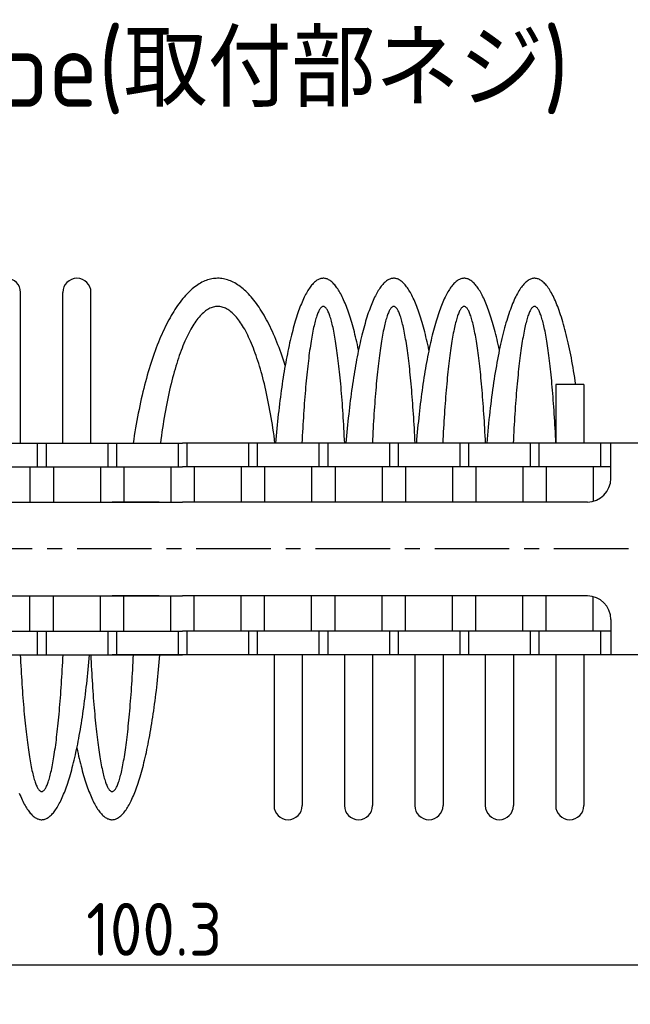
# Model space of a CAD drawing. Extents: x -74 to 312, y 149 to 285.
# Tile 3 of 12: x -20 to 32, y 202 to 285. Entities that reach past the tile are written whole.
import ezdxf

# ---------------------------------------------------------------- set-up
doc = ezdxf.new("R2010")
doc.units = 0
doc.header["$LTSCALE"] = 0.2
doc.linetypes.add('CENTER', pattern=[50.8, 31.75, -6.35, 6.35, -6.35])
doc.layers.get('0').update_dxf_attribs({"linetype": 'CONTINUOUS'})
doc.layers.get('DEFPOINTS').update_dxf_attribs({"linetype": 'CONTINUOUS'})
doc.layers.add('18-0-CON', color=3, linetype='CONTINUOUS')
doc.styles.add('DIMENSION', font='isocp.shx', dxfattribs={"bigfont": 'bigfont.shx'})
doc.styles.get("Standard").update_dxf_attribs({"font": 'isocp.shx', "bigfont": 'bigfont.shx'})
doc.dimstyles.get("Standard").update_dxf_attribs({"dimtxt": 0.18, "dimasz": 0.18, "dimexe": 0.18, "dimexo": 0.0625, "dimgap": 0.09, "dimtad": 0, "dimtih": 1, "dimtoh": 1, "dimzin": 0, "dimcen": 0.09, "dimazin": 3, "dimtfac": 1, "dimtofl": 0, "dimtmove": 0, "dimatfit": 3})

# ---------------------------------------------------------------- blocks, each defined once
blk = doc.blocks.new('*U94')
at = {"color": 0}
blk.add_text('Ａ type(取付部ネジ)', height=6.5, dxfattribs=at).set_placement((-40.177, 278.06))
blk = doc.blocks.new('_OPEN30')
at = {"color": 0, "linetype": 'BYBLOCK'}
for p, q in [((-1, 0.268), (0, 0)), ((0, 0), (-1, -0.268)), ((0, 0), (-1, 0))]:
    blk.add_line(p, q, dxfattribs=at)
blk = doc.blocks.new('*U49')
at = {"color": 0, "style": 'DIMENSION'}
blk.add_text('113', height=4.5, dxfattribs=at).set_placement((-10.527, 195.5))
blk = doc.blocks.new('*D48')
at = {"color": 0}
for p, q in [((-63.109, 243.903), (-63.109, 193)), ((49.891, 235.903), (49.891, 193)), ((-60.109, 195), (46.891, 195))]:
    blk.add_line(p, q, dxfattribs=at)
at = {"layer": 'DEFPOINTS', "color": 0}
for p in [(-63.109, 244.403), (49.891, 236.403), (49.891, 195)]:
    blk.add_point(p, dxfattribs=at)
at = {"color": 0, "xscale": 3, "yscale": 3, "zscale": 3, "rotation": 180}
blk.add_blockref('_OPEN30', (-63.109, 195), dxfattribs=at)
at = {"color": 0, "xscale": 3, "yscale": 3, "zscale": 3}
blk.add_blockref('_OPEN30', (49.891, 195), dxfattribs=at)
at = {"layer": '18-0-CON'}
blk.add_blockref('*U49', (0, 0), dxfattribs=at)
blk = doc.blocks.new('*U117')
at = {"color": 0}
blk.add_text('100.3', height=4.5, dxfattribs=at).set_placement((-14.82, 205.765))

msp = doc.modelspace()

# ---------------------------------------------------------------- linework, layer by layer
for p, q in [((-20.409, 249.403), (-20.409, 262.253)), ((-16.809, 249.403), (-16.809, 262.253)), ((-14.409, 249.403), (-14.409, 262.253)), ((27.591, 254.403), (25.191, 254.403)), ((25.191, 254.403), (25.191, 249.403)), ((27.591, 254.403), (27.591, 249.403)), ((-54.609, 249.403), (-6.609, 249.403)), ((-18.984, 249.403), (-18.984, 247.403)), ((-18.234, 249.403), (-18.234, 247.403)), ((-12.984, 249.403), (-12.984, 247.403)), ((-12.234, 249.403), (-12.234, 247.403)), ((-6.984, 249.403), (-6.984, 247.403)), ((41.391, 249.403), (-6.609, 249.403)), ((-6.234, 249.403), (-6.234, 247.403)), ((-0.984, 249.403), (-0.984, 247.403)), ((-0.234, 249.403), (-0.234, 247.403)), ((5.016, 249.403), (5.016, 247.403)), ((5.766, 249.403), (5.766, 247.403)), ((11.016, 249.403), (11.016, 247.403)), ((11.766, 249.403), (11.766, 247.403)), ((17.016, 249.403), (17.016, 247.403)), ((17.766, 249.403), (17.766, 247.403)), ((23.016, 249.403), (23.016, 247.403)), ((23.766, 249.403), (23.766, 247.403)), ((29.016, 249.403), (29.016, 247.403)), ((29.891, 246.403), (29.891, 249.403)), ((-43.109, 247.403), (-6.609, 247.403)), ((-19.609, 247.403), (-19.609, 244.403)), ((-17.609, 247.403), (-17.609, 244.403)), ((-13.609, 247.403), (-13.609, 244.403)), ((-11.609, 247.403), (-11.609, 244.403)), ((-7.609, 247.403), (-7.609, 244.403)), ((29.891, 247.403), (-6.609, 247.403)), ((-5.609, 247.403), (-5.609, 244.403)), ((-1.609, 247.403), (-1.609, 244.403)), ((0.391, 247.403), (0.391, 244.403)), ((4.391, 247.403), (4.391, 244.403)), ((6.391, 247.403), (6.391, 244.403)), ((10.391, 247.403), (10.391, 244.403)), ((12.391, 247.403), (12.391, 244.403)), ((16.391, 247.403), (16.391, 244.403)), ((18.391, 247.403), (18.391, 244.403)), ((22.391, 247.403), (22.391, 244.403)), ((24.391, 247.403), (24.391, 244.403)), ((28.391, 247.403), (28.391, 244.466)), ((-41.109, 244.403), (-6.609, 244.403)), ((-8.609, 244.403), (-12.609, 244.403)), ((27.891, 244.403), (-6.609, 244.403)), ((-41.109, 236.403), (-6.609, 236.403)), ((-19.609, 233.403), (-19.609, 236.403)), ((-17.609, 233.403), (-17.609, 236.403)), ((-13.609, 233.403), (-13.609, 236.403)), ((-8.609, 236.403), (-12.609, 236.403)), ((-11.609, 233.403), (-11.609, 236.403)), ((-7.609, 233.403), (-7.609, 236.403)), ((27.891, 236.403), (-6.609, 236.403)), ((-5.609, 233.403), (-5.609, 236.403)), ((-1.609, 233.403), (-1.609, 236.403)), ((0.391, 233.403), (0.391, 236.403)), ((4.391, 233.403), (4.391, 236.403)), ((6.391, 233.403), (6.391, 236.403)), ((10.391, 233.403), (10.391, 236.403)), ((12.391, 233.403), (12.391, 236.403)), ((16.391, 233.403), (16.391, 236.403)), ((18.391, 233.403), (18.391, 236.403)), ((22.391, 233.403), (22.391, 236.403)), ((24.391, 233.403), (24.391, 236.403)), ((28.391, 233.403), (28.391, 236.339)), ((29.891, 234.403), (29.891, 231.403)), ((-43.109, 233.403), (-6.609, 233.403)), ((-18.984, 233.403), (-18.984, 231.403)), ((-18.234, 233.403), (-18.234, 231.403)), ((-12.984, 233.403), (-12.984, 231.403)), ((-12.234, 233.403), (-12.234, 231.403)), ((-6.984, 233.403), (-6.984, 231.403)), ((29.891, 233.403), (-6.609, 233.403)), ((-6.234, 233.403), (-6.234, 231.403)), ((-0.984, 233.403), (-0.984, 231.403)), ((-0.234, 233.403), (-0.234, 231.403)), ((5.016, 233.403), (5.016, 231.403)), ((5.766, 233.403), (5.766, 231.403)), ((11.016, 233.403), (11.016, 231.403)), ((11.766, 233.403), (11.766, 231.403)), ((17.016, 233.403), (17.016, 231.403)), ((17.766, 233.403), (17.766, 231.403)), ((23.016, 233.403), (23.016, 231.403)), ((23.766, 233.403), (23.766, 231.403)), ((29.016, 233.403), (29.016, 231.403)), ((-54.609, 231.403), (-6.609, 231.403)), ((-4.609, 231.403), (-12.609, 231.403)), ((41.391, 231.403), (-6.609, 231.403)), ((1.191, 231.403), (1.191, 218.553)), ((3.591, 231.403), (3.591, 218.553)), ((7.191, 231.403), (7.191, 218.553)), ((9.591, 231.403), (9.591, 218.553)), ((13.191, 231.403), (13.191, 218.553)), ((15.591, 231.403), (15.591, 218.553)), ((19.191, 231.403), (19.191, 218.553)), ((21.591, 231.403), (21.591, 218.553)), ((25.191, 231.403), (25.191, 218.553)), ((27.591, 231.403), (27.591, 218.553))]:
    msp.add_line(p, q)
at = {"color": 0, "linetype": 'CENTER'}
msp.add_line((51.713, 240.403), (-64.125, 240.403), dxfattribs=at)
at = {"color": 0}
msp.add_line((-53.609, 204.996), (40.691, 204.996), dxfattribs=at)
for points in [[(2.14, 256.039, 0), (2.056, 256.301, 0), (1.972, 256.56, 0), (1.885, 256.814, 0), (1.798, 257.064, 0), (1.709, 257.31, 0), (1.619, 257.552, 0), (1.528, 257.79, 0), (1.435, 258.024, 0), (1.341, 258.253, 0), (1.246, 258.479, 0), (1.15, 258.699, 0), (1.053, 258.915, 0), (0.954, 259.127, 0), (0.854, 259.334, 0), (0.754, 259.537, 0), (0.652, 259.735, 0), (0.549, 259.928, 0), (0.445, 260.117, 0), (0.341, 260.301, 0), (0.235, 260.479, 0), (0.128, 260.654, 0), (0.021, 260.823, 0), (-0.088, 260.987, 0), (-0.197, 261.146, 0), (-0.307, 261.3, 0), (-0.418, 261.449, 0), (-0.53, 261.593, 0), (-0.643, 261.732, 0), (-0.756, 261.865, 0), (-0.87, 261.994, 0), (-0.984, 262.117, 0), (-1.099, 262.235, 0), (-1.215, 262.347, 0), (-1.332, 262.455, 0), (-1.449, 262.556, 0), (-1.566, 262.653, 0), (-1.684, 262.744, 0), (-1.802, 262.83, 0), (-1.921, 262.91, 0), (-2.041, 262.985, 0), (-2.16, 263.054, 0), (-2.28, 263.118, 0), (-2.401, 263.176, 0), (-2.521, 263.229, 0), (-2.642, 263.276, 0), (-2.763, 263.317, 0), (-2.885, 263.353, 0), (-3.006, 263.384, 0), (-3.128, 263.409, 0), (-3.25, 263.428, 0), (-3.371, 263.442, 0), (-3.493, 263.45, 0), (-3.615, 263.453, 0), (-3.737, 263.449, 0), (-3.859, 263.441, 0), (-3.981, 263.426, 0), (-4.103, 263.407, 0), (-4.224, 263.381, 0), (-4.346, 263.35, 0), (-4.467, 263.314, 0), (-4.588, 263.271, 0), (-4.709, 263.224, 0), (-4.83, 263.17, 0), (-4.95, 263.112, 0), (-5.07, 263.047, 0), (-5.19, 262.977, 0), (-5.309, 262.902, 0), (-5.428, 262.821, 0), (-5.546, 262.735, 0), (-5.664, 262.643, 0), (-5.782, 262.546, 0), (-5.898, 262.444, 0), (-6.015, 262.336, 0), (-6.13, 262.223, 0), (-6.246, 262.105, 0), (-6.36, 261.981, 0), (-6.474, 261.852, 0), (-6.587, 261.718, 0), (-6.699, 261.579, 0), (-6.811, 261.434, 0), (-6.922, 261.285, 0), (-7.032, 261.13, 0), (-7.141, 260.97, 0), (-7.25, 260.806, 0), (-7.357, 260.636, 0), (-7.464, 260.462, 0), (-7.569, 260.282, 0), (-7.674, 260.098, 0), (-7.778, 259.909, 0), (-7.881, 259.715, 0), (-7.982, 259.517, 0), (-8.083, 259.314, 0), (-8.182, 259.106, 0), (-8.281, 258.894, 0), (-8.378, 258.677, 0), (-8.474, 258.456, 0), (-8.569, 258.231, 0), (-8.663, 258.001, 0), (-8.755, 257.767, 0), (-8.846, 257.528, 0), (-8.936, 257.286, 0), (-9.025, 257.039, 0), (-9.112, 256.788, 0), (-9.199, 256.534, 0), (-9.283, 256.275, 0), (-9.366, 256.013, 0), (-9.448, 255.747, 0), (-9.529, 255.477, 0), (-9.608, 255.203, 0), (-9.685, 254.926, 0), (-9.762, 254.645, 0), (-9.836, 254.361, 0), (-9.909, 254.073, 0), (-9.981, 253.783, 0), (-10.051, 253.488, 0), (-10.119, 253.191, 0), (-10.186, 252.891, 0), (-10.251, 252.587, 0), (-10.315, 252.281, 0), (-10.377, 251.972, 0), (-10.438, 251.659, 0), (-10.496, 251.345, 0), (-10.553, 251.027, 0), (-10.609, 250.707, 0), (-10.662, 250.384, 0), (-10.714, 250.059, 0), (-10.764, 249.732, 0), (-10.813, 249.403, 0)], [(8.391, 257.346, 0), (8.342, 257.578, 0), (8.292, 257.806, 0), (8.242, 258.03, 0), (8.191, 258.25, 0), (8.139, 258.466, 0), (8.087, 258.679, 0), (8.034, 258.887, 0), (7.981, 259.091, 0), (7.927, 259.29, 0), (7.873, 259.486, 0), (7.818, 259.677, 0), (7.762, 259.864, 0), (7.706, 260.047, 0), (7.649, 260.225, 0), (7.592, 260.398, 0), (7.534, 260.568, 0), (7.476, 260.733, 0), (7.418, 260.893, 0), (7.358, 261.048, 0), (7.299, 261.199, 0), (7.239, 261.346, 0), (7.179, 261.487, 0), (7.118, 261.624, 0), (7.057, 261.756, 0), (6.995, 261.884, 0), (6.933, 262.007, 0), (6.871, 262.124, 0), (6.809, 262.237, 0), (6.746, 262.345, 0), (6.683, 262.448, 0), (6.619, 262.547, 0), (6.555, 262.64, 0), (6.492, 262.728, 0), (6.427, 262.811, 0), (6.363, 262.89, 0), (6.298, 262.963, 0), (6.233, 263.031, 0), (6.168, 263.094, 0), (6.103, 263.152, 0), (6.038, 263.205, 0), (5.972, 263.253, 0), (5.906, 263.296, 0), (5.841, 263.333, 0), (5.775, 263.366, 0), (5.709, 263.393, 0), (5.643, 263.415, 0), (5.576, 263.432, 0), (5.51, 263.444, 0), (5.444, 263.451, 0), (5.378, 263.452, 0), (5.312, 263.449, 0), (5.246, 263.44, 0), (5.179, 263.426, 0), (5.113, 263.407, 0), (5.047, 263.383, 0), (4.981, 263.354, 0), (4.916, 263.319, 0), (4.85, 263.28, 0), (4.784, 263.235, 0), (4.719, 263.185, 0), (4.653, 263.13, 0), (4.588, 263.07, 0), (4.523, 263.005, 0), (4.458, 262.935, 0), (4.394, 262.86, 0), (4.329, 262.779, 0), (4.265, 262.694, 0), (4.201, 262.604, 0), (4.138, 262.509, 0), (4.074, 262.409, 0), (4.011, 262.304, 0), (3.949, 262.194, 0), (3.886, 262.079, 0), (3.824, 261.959, 0), (3.762, 261.835, 0), (3.701, 261.706, 0), (3.64, 261.572, 0), (3.579, 261.433, 0), (3.519, 261.289, 0), (3.46, 261.141, 0), (3.4, 260.988, 0), (3.341, 260.831, 0), (3.283, 260.669, 0), (3.225, 260.502, 0), (3.167, 260.331, 0), (3.11, 260.156, 0), (3.054, 259.976, 0), (2.998, 259.792, 0), (2.943, 259.603, 0), (2.888, 259.41, 0), (2.833, 259.213, 0), (2.78, 259.012, 0), (2.727, 258.806, 0), (2.674, 258.597, 0), (2.622, 258.383, 0), (2.571, 258.165, 0), (2.52, 257.943, 0), (2.47, 257.718, 0), (2.421, 257.488, 0), (2.372, 257.255, 0), (2.324, 257.018, 0), (2.277, 256.777, 0), (2.23, 256.532, 0), (2.184, 256.284, 0), (2.139, 256.033, 0), (2.094, 255.778, 0), (2.05, 255.519, 0), (2.007, 255.257, 0), (1.965, 254.992, 0), (1.924, 254.723, 0), (1.883, 254.451, 0), (1.843, 254.176, 0), (1.804, 253.898, 0), (1.765, 253.617, 0), (1.728, 253.333, 0), (1.691, 253.047, 0), (1.655, 252.757, 0), (1.62, 252.464, 0), (1.586, 252.169, 0), (1.553, 251.871, 0), (1.52, 251.571, 0), (1.488, 251.268, 0), (1.458, 250.963, 0), (1.428, 250.655, 0), (1.399, 250.345, 0), (1.371, 250.033, 0), (1.343, 249.719, 0), (1.317, 249.403, 0)], [(14.391, 257.346, 0), (14.342, 257.578, 0), (14.292, 257.806, 0), (14.242, 258.03, 0), (14.191, 258.25, 0), (14.139, 258.466, 0), (14.087, 258.679, 0), (14.034, 258.887, 0), (13.981, 259.091, 0), (13.927, 259.29, 0), (13.873, 259.486, 0), (13.818, 259.677, 0), (13.762, 259.864, 0), (13.706, 260.047, 0), (13.649, 260.225, 0), (13.592, 260.398, 0), (13.534, 260.568, 0), (13.476, 260.733, 0), (13.418, 260.893, 0), (13.358, 261.048, 0), (13.299, 261.199, 0), (13.239, 261.346, 0), (13.179, 261.487, 0), (13.118, 261.624, 0), (13.057, 261.756, 0), (12.995, 261.884, 0), (12.933, 262.007, 0), (12.871, 262.124, 0), (12.809, 262.237, 0), (12.746, 262.345, 0), (12.683, 262.448, 0), (12.619, 262.547, 0), (12.556, 262.64, 0), (12.492, 262.728, 0), (12.427, 262.811, 0), (12.363, 262.89, 0), (12.298, 262.963, 0), (12.233, 263.031, 0), (12.168, 263.094, 0), (12.103, 263.152, 0), (12.037, 263.205, 0), (11.972, 263.253, 0), (11.906, 263.296, 0), (11.841, 263.333, 0), (11.775, 263.366, 0), (11.709, 263.393, 0), (11.643, 263.415, 0), (11.576, 263.432, 0), (11.51, 263.444, 0), (11.444, 263.451, 0), (11.378, 263.452, 0), (11.312, 263.449, 0), (11.246, 263.44, 0), (11.18, 263.426, 0), (11.113, 263.407, 0), (11.047, 263.383, 0), (10.981, 263.354, 0), (10.915, 263.319, 0), (10.85, 263.28, 0), (10.784, 263.235, 0), (10.719, 263.185, 0), (10.653, 263.13, 0), (10.588, 263.07, 0), (10.523, 263.005, 0), (10.458, 262.935, 0), (10.394, 262.86, 0), (10.329, 262.779, 0), (10.265, 262.694, 0), (10.201, 262.604, 0), (10.138, 262.509, 0), (10.074, 262.409, 0), (10.011, 262.304, 0), (9.949, 262.194, 0), (9.886, 262.079, 0), (9.824, 261.959, 0), (9.762, 261.835, 0), (9.701, 261.706, 0), (9.64, 261.572, 0), (9.579, 261.433, 0), (9.519, 261.289, 0), (9.46, 261.141, 0), (9.4, 260.988, 0), (9.341, 260.831, 0), (9.283, 260.669, 0), (9.225, 260.502, 0), (9.167, 260.331, 0), (9.11, 260.156, 0), (9.054, 259.976, 0), (8.998, 259.792, 0), (8.943, 259.603, 0), (8.888, 259.41, 0), (8.833, 259.213, 0), (8.78, 259.012, 0), (8.727, 258.806, 0), (8.674, 258.597, 0), (8.622, 258.383, 0), (8.571, 258.165, 0), (8.52, 257.943, 0), (8.47, 257.718, 0), (8.421, 257.488, 0), (8.372, 257.255, 0), (8.324, 257.018, 0), (8.277, 256.777, 0), (8.23, 256.532, 0), (8.184, 256.284, 0), (8.139, 256.033, 0), (8.094, 255.778, 0), (8.05, 255.519, 0), (8.007, 255.257, 0), (7.965, 254.992, 0), (7.924, 254.723, 0), (7.883, 254.451, 0), (7.843, 254.176, 0), (7.804, 253.898, 0), (7.765, 253.617, 0), (7.728, 253.333, 0), (7.691, 253.047, 0), (7.655, 252.757, 0), (7.62, 252.464, 0), (7.586, 252.169, 0), (7.553, 251.871, 0), (7.52, 251.571, 0), (7.488, 251.268, 0), (7.458, 250.963, 0), (7.428, 250.655, 0), (7.399, 250.345, 0), (7.371, 250.033, 0), (7.343, 249.719, 0), (7.317, 249.403, 0)], [(20.391, 257.346, 0), (20.342, 257.578, 0), (20.292, 257.806, 0), (20.242, 258.03, 0), (20.191, 258.25, 0), (20.139, 258.466, 0), (20.087, 258.679, 0), (20.034, 258.887, 0), (19.981, 259.091, 0), (19.927, 259.29, 0), (19.873, 259.486, 0), (19.817, 259.677, 0), (19.762, 259.864, 0), (19.706, 260.047, 0), (19.649, 260.225, 0), (19.592, 260.398, 0), (19.534, 260.568, 0), (19.476, 260.733, 0), (19.418, 260.893, 0), (19.358, 261.048, 0), (19.299, 261.199, 0), (19.239, 261.346, 0), (19.179, 261.487, 0), (19.118, 261.624, 0), (19.057, 261.756, 0), (18.995, 261.884, 0), (18.933, 262.007, 0), (18.871, 262.124, 0), (18.809, 262.237, 0), (18.746, 262.345, 0), (18.683, 262.448, 0), (18.619, 262.547, 0), (18.555, 262.64, 0), (18.491, 262.728, 0), (18.427, 262.811, 0), (18.363, 262.89, 0), (18.298, 262.963, 0), (18.233, 263.031, 0), (18.168, 263.094, 0), (18.103, 263.152, 0), (18.038, 263.205, 0), (17.972, 263.253, 0), (17.906, 263.296, 0), (17.84, 263.333, 0), (17.775, 263.366, 0), (17.709, 263.393, 0), (17.643, 263.415, 0), (17.576, 263.432, 0), (17.51, 263.444, 0), (17.444, 263.451, 0), (17.378, 263.452, 0), (17.312, 263.449, 0), (17.246, 263.44, 0), (17.18, 263.426, 0), (17.113, 263.407, 0), (17.047, 263.383, 0), (16.981, 263.354, 0), (16.916, 263.319, 0), (16.85, 263.28, 0), (16.784, 263.235, 0), (16.719, 263.185, 0), (16.653, 263.13, 0), (16.588, 263.07, 0), (16.523, 263.005, 0), (16.458, 262.935, 0), (16.394, 262.86, 0), (16.329, 262.779, 0), (16.265, 262.694, 0), (16.201, 262.604, 0), (16.138, 262.509, 0), (16.074, 262.409, 0), (16.011, 262.304, 0), (15.949, 262.194, 0), (15.886, 262.079, 0), (15.824, 261.959, 0), (15.762, 261.835, 0), (15.701, 261.706, 0), (15.64, 261.572, 0), (15.579, 261.433, 0), (15.519, 261.289, 0), (15.46, 261.141, 0), (15.4, 260.988, 0), (15.341, 260.831, 0), (15.283, 260.669, 0), (15.225, 260.502, 0), (15.167, 260.331, 0), (15.111, 260.156, 0), (15.054, 259.976, 0), (14.998, 259.792, 0), (14.943, 259.603, 0), (14.888, 259.41, 0), (14.834, 259.213, 0), (14.78, 259.012, 0), (14.727, 258.806, 0), (14.674, 258.597, 0), (14.622, 258.383, 0), (14.571, 258.165, 0), (14.52, 257.943, 0), (14.47, 257.718, 0), (14.421, 257.488, 0), (14.372, 257.255, 0), (14.324, 257.018, 0), (14.277, 256.777, 0), (14.23, 256.532, 0), (14.184, 256.284, 0), (14.139, 256.033, 0), (14.094, 255.778, 0), (14.05, 255.519, 0), (14.007, 255.257, 0), (13.965, 254.992, 0), (13.924, 254.723, 0), (13.883, 254.451, 0), (13.843, 254.176, 0), (13.804, 253.898, 0), (13.765, 253.617, 0), (13.728, 253.333, 0), (13.691, 253.047, 0), (13.655, 252.757, 0), (13.62, 252.464, 0), (13.586, 252.169, 0), (13.553, 251.871, 0), (13.52, 251.571, 0), (13.488, 251.268, 0), (13.458, 250.963, 0), (13.428, 250.655, 0), (13.399, 250.345, 0), (13.371, 250.033, 0), (13.344, 249.719, 0), (13.317, 249.403, 0)], [(26.906, 254.403, 0), (26.862, 254.699, 0), (26.817, 254.992, 0), (26.77, 255.281, 0), (26.723, 255.567, 0), (26.675, 255.848, 0), (26.627, 256.125, 0), (26.577, 256.397, 0), (26.526, 256.666, 0), (26.475, 256.93, 0), (26.423, 257.19, 0), (26.37, 257.445, 0), (26.316, 257.696, 0), (26.262, 257.943, 0), (26.206, 258.184, 0), (26.15, 258.421, 0), (26.094, 258.653, 0), (26.036, 258.88, 0), (25.978, 259.103, 0), (25.919, 259.32, 0), (25.859, 259.532, 0), (25.799, 259.739, 0), (25.738, 259.941, 0), (25.677, 260.138, 0), (25.615, 260.33, 0), (25.552, 260.516, 0), (25.489, 260.697, 0), (25.425, 260.873, 0), (25.361, 261.043, 0), (25.296, 261.207, 0), (25.23, 261.366, 0), (25.165, 261.52, 0), (25.098, 261.668, 0), (25.031, 261.81, 0), (24.964, 261.946, 0), (24.896, 262.077, 0), (24.828, 262.202, 0), (24.76, 262.321, 0), (24.691, 262.435, 0), (24.622, 262.542, 0), (24.552, 262.644, 0), (24.483, 262.74, 0), (24.413, 262.83, 0), (24.342, 262.913, 0), (24.272, 262.991, 0), (24.201, 263.063, 0), (24.13, 263.129, 0), (24.058, 263.189, 0), (23.987, 263.242, 0), (23.916, 263.29, 0), (23.844, 263.331, 0), (23.772, 263.367, 0), (23.7, 263.396, 0), (23.628, 263.419, 0), (23.556, 263.437, 0), (23.484, 263.447, 0), (23.412, 263.452, 0), (23.339, 263.451, 0), (23.267, 263.444, 0), (23.195, 263.43, 0), (23.123, 263.41, 0), (23.051, 263.384, 0), (22.979, 263.353, 0), (22.907, 263.314, 0), (22.836, 263.27, 0), (22.764, 263.22, 0), (22.693, 263.164, 0), (22.622, 263.102, 0), (22.551, 263.033, 0), (22.48, 262.959, 0), (22.409, 262.878, 0), (22.339, 262.792, 0), (22.269, 262.7, 0), (22.2, 262.601, 0), (22.13, 262.497, 0), (22.061, 262.387, 0), (21.992, 262.271, 0), (21.924, 262.15, 0), (21.856, 262.022, 0), (21.789, 261.889, 0), (21.722, 261.75, 0), (21.655, 261.605, 0), (21.589, 261.455, 0), (21.523, 261.299, 0), (21.458, 261.138, 0), (21.393, 260.971, 0), (21.329, 260.798, 0), (21.266, 260.62, 0), (21.203, 260.437, 0), (21.14, 260.249, 0), (21.078, 260.055, 0), (21.017, 259.856, 0), (20.957, 259.651, 0), (20.897, 259.442, 0), (20.837, 259.228, 0), (20.779, 259.008, 0), (20.721, 258.784, 0), (20.664, 258.554, 0), (20.607, 258.32, 0), (20.552, 258.081, 0), (20.497, 257.838, 0), (20.442, 257.59, 0), (20.389, 257.337, 0), (20.336, 257.08, 0), (20.285, 256.818, 0), (20.233, 256.552, 0), (20.183, 256.281, 0), (20.134, 256.007, 0), (20.086, 255.728, 0), (20.038, 255.445, 0), (19.991, 255.158, 0), (19.946, 254.868, 0), (19.901, 254.573, 0), (19.857, 254.275, 0), (19.814, 253.972, 0), (19.772, 253.667, 0), (19.731, 253.358, 0), (19.691, 253.045, 0), (19.652, 252.729, 0), (19.614, 252.41, 0), (19.577, 252.087, 0), (19.541, 251.761, 0), (19.506, 251.433, 0), (19.471, 251.101, 0), (19.439, 250.767, 0), (19.407, 250.43, 0), (19.376, 250.09, 0), (19.346, 249.747, 0), (19.317, 249.403, 0)], [(1.273, 249.403, 0), (1.231, 249.726, 0), (1.188, 250.047, 0), (1.143, 250.365, 0), (1.096, 250.68, 0), (1.048, 250.992, 0), (0.999, 251.301, 0), (0.948, 251.606, 0), (0.896, 251.908, 0), (0.842, 252.206, 0), (0.787, 252.501, 0), (0.731, 252.791, 0), (0.673, 253.079, 0), (0.614, 253.362, 0), (0.554, 253.641, 0), (0.493, 253.916, 0), (0.43, 254.188, 0), (0.366, 254.454, 0), (0.301, 254.717, 0), (0.234, 254.975, 0), (0.167, 255.229, 0), (0.098, 255.478, 0), (0.028, 255.723, 0), (-0.043, 255.963, 0), (-0.115, 256.198, 0), (-0.188, 256.428, 0), (-0.262, 256.654, 0), (-0.337, 256.874, 0), (-0.414, 257.089, 0), (-0.491, 257.3, 0), (-0.569, 257.505, 0), (-0.648, 257.705, 0), (-0.728, 257.899, 0), (-0.809, 258.088, 0), (-0.89, 258.272, 0), (-0.973, 258.451, 0), (-1.056, 258.623, 0), (-1.141, 258.791, 0), (-1.225, 258.952, 0), (-1.311, 259.108, 0), (-1.397, 259.258, 0), (-1.484, 259.403, 0), (-1.572, 259.541, 0), (-1.66, 259.674, 0), (-1.749, 259.801, 0), (-1.839, 259.922, 0), (-1.929, 260.037, 0), (-2.019, 260.146, 0), (-2.11, 260.249, 0), (-2.202, 260.345, 0), (-2.294, 260.436, 0), (-2.386, 260.521, 0), (-2.478, 260.599, 0), (-2.571, 260.671, 0), (-2.665, 260.737, 0), (-2.758, 260.797, 0), (-2.852, 260.851, 0), (-2.946, 260.898, 0), (-3.041, 260.939, 0), (-3.135, 260.974, 0), (-3.23, 261.002, 0), (-3.325, 261.024, 0), (-3.419, 261.04, 0), (-3.514, 261.049, 0), (-3.609, 261.053, 0), (-3.704, 261.049, 0), (-3.799, 261.04, 0), (-3.894, 261.024, 0), (-3.989, 261.002, 0), (-4.083, 260.974, 0), (-4.178, 260.939, 0), (-4.272, 260.898, 0), (-4.366, 260.851, 0), (-4.46, 260.797, 0), (-4.554, 260.737, 0), (-4.647, 260.671, 0), (-4.74, 260.599, 0), (-4.833, 260.521, 0), (-4.925, 260.436, 0), (-5.017, 260.345, 0), (-5.108, 260.249, 0), (-5.199, 260.146, 0), (-5.29, 260.037, 0), (-5.38, 259.922, 0), (-5.469, 259.801, 0), (-5.558, 259.674, 0), (-5.646, 259.541, 0), (-5.734, 259.403, 0), (-5.821, 259.258, 0), (-5.907, 259.108, 0), (-5.993, 258.952, 0), (-6.078, 258.791, 0), (-6.162, 258.623, 0), (-6.245, 258.451, 0), (-6.328, 258.272, 0), (-6.41, 258.088, 0), (-6.49, 257.899, 0), (-6.57, 257.705, 0), (-6.649, 257.505, 0), (-6.728, 257.3, 0), (-6.805, 257.089, 0), (-6.881, 256.874, 0), (-6.956, 256.654, 0), (-7.03, 256.428, 0), (-7.104, 256.198, 0), (-7.176, 255.963, 0), (-7.247, 255.723, 0), (-7.316, 255.478, 0), (-7.385, 255.229, 0), (-7.453, 254.975, 0), (-7.519, 254.717, 0), (-7.584, 254.454, 0), (-7.648, 254.188, 0), (-7.711, 253.916, 0), (-7.773, 253.641, 0), (-7.833, 253.362, 0), (-7.892, 253.079, 0), (-7.949, 252.791, 0), (-8.006, 252.501, 0), (-8.061, 252.206, 0), (-8.114, 251.908, 0), (-8.166, 251.606, 0), (-8.217, 251.301, 0), (-8.266, 250.992, 0), (-8.314, 250.68, 0), (-8.361, 250.365, 0), (-8.406, 250.047, 0), (-8.45, 249.726, 0), (-8.492, 249.403, 0)], [(7.213, 249.403, 0), (7.198, 249.726, 0), (7.181, 250.047, 0), (7.165, 250.365, 0), (7.147, 250.68, 0), (7.129, 250.992, 0), (7.111, 251.301, 0), (7.092, 251.606, 0), (7.072, 251.908, 0), (7.052, 252.206, 0), (7.032, 252.501, 0), (7.011, 252.791, 0), (6.989, 253.079, 0), (6.967, 253.362, 0), (6.945, 253.641, 0), (6.922, 253.916, 0), (6.899, 254.188, 0), (6.875, 254.454, 0), (6.85, 254.717, 0), (6.826, 254.975, 0), (6.8, 255.229, 0), (6.775, 255.478, 0), (6.749, 255.723, 0), (6.722, 255.963, 0), (6.695, 256.198, 0), (6.668, 256.428, 0), (6.64, 256.654, 0), (6.612, 256.874, 0), (6.584, 257.089, 0), (6.555, 257.3, 0), (6.526, 257.505, 0), (6.496, 257.705, 0), (6.466, 257.899, 0), (6.436, 258.088, 0), (6.406, 258.272, 0), (6.375, 258.451, 0), (6.344, 258.623, 0), (6.312, 258.791, 0), (6.281, 258.952, 0), (6.249, 259.108, 0), (6.216, 259.258, 0), (6.184, 259.403, 0), (6.151, 259.541, 0), (6.118, 259.674, 0), (6.085, 259.801, 0), (6.052, 259.922, 0), (6.018, 260.037, 0), (5.984, 260.146, 0), (5.95, 260.249, 0), (5.916, 260.345, 0), (5.882, 260.436, 0), (5.847, 260.521, 0), (5.813, 260.599, 0), (5.778, 260.671, 0), (5.743, 260.737, 0), (5.708, 260.797, 0), (5.673, 260.851, 0), (5.638, 260.898, 0), (5.603, 260.939, 0), (5.568, 260.974, 0), (5.532, 261.002, 0), (5.497, 261.024, 0), (5.462, 261.04, 0), (5.426, 261.049, 0), (5.391, 261.053, 0), (5.355, 261.049, 0), (5.32, 261.04, 0), (5.285, 261.024, 0), (5.249, 261.002, 0), (5.214, 260.974, 0), (5.179, 260.939, 0), (5.143, 260.898, 0), (5.108, 260.851, 0), (5.073, 260.797, 0), (5.038, 260.737, 0), (5.003, 260.671, 0), (4.969, 260.599, 0), (4.934, 260.521, 0), (4.9, 260.436, 0), (4.865, 260.345, 0), (4.831, 260.249, 0), (4.797, 260.146, 0), (4.764, 260.037, 0), (4.73, 259.922, 0), (4.697, 259.801, 0), (4.663, 259.674, 0), (4.63, 259.541, 0), (4.598, 259.403, 0), (4.565, 259.258, 0), (4.533, 259.108, 0), (4.501, 258.952, 0), (4.469, 258.791, 0), (4.438, 258.623, 0), (4.407, 258.451, 0), (4.376, 258.272, 0), (4.346, 258.088, 0), (4.315, 257.899, 0), (4.286, 257.705, 0), (4.256, 257.505, 0), (4.227, 257.3, 0), (4.198, 257.089, 0), (4.17, 256.874, 0), (4.142, 256.654, 0), (4.114, 256.428, 0), (4.087, 256.198, 0), (4.06, 255.963, 0), (4.033, 255.723, 0), (4.007, 255.478, 0), (3.981, 255.229, 0), (3.956, 254.975, 0), (3.931, 254.717, 0), (3.907, 254.454, 0), (3.883, 254.188, 0), (3.86, 253.916, 0), (3.837, 253.641, 0), (3.814, 253.362, 0), (3.792, 253.079, 0), (3.771, 252.791, 0), (3.75, 252.501, 0), (3.729, 252.206, 0), (3.709, 251.908, 0), (3.69, 251.606, 0), (3.671, 251.301, 0), (3.652, 250.992, 0), (3.635, 250.68, 0), (3.617, 250.365, 0), (3.6, 250.047, 0), (3.584, 249.726, 0), (3.568, 249.403, 0)], [(13.213, 249.403, 0), (13.198, 249.726, 0), (13.181, 250.047, 0), (13.165, 250.365, 0), (13.147, 250.68, 0), (13.129, 250.992, 0), (13.111, 251.301, 0), (13.092, 251.606, 0), (13.072, 251.908, 0), (13.052, 252.206, 0), (13.032, 252.501, 0), (13.011, 252.791, 0), (12.989, 253.079, 0), (12.967, 253.362, 0), (12.945, 253.641, 0), (12.922, 253.916, 0), (12.899, 254.188, 0), (12.875, 254.454, 0), (12.85, 254.717, 0), (12.825, 254.975, 0), (12.8, 255.229, 0), (12.775, 255.478, 0), (12.749, 255.723, 0), (12.722, 255.963, 0), (12.695, 256.198, 0), (12.668, 256.428, 0), (12.64, 256.654, 0), (12.612, 256.874, 0), (12.584, 257.089, 0), (12.555, 257.3, 0), (12.526, 257.505, 0), (12.496, 257.705, 0), (12.466, 257.899, 0), (12.436, 258.088, 0), (12.406, 258.272, 0), (12.375, 258.451, 0), (12.344, 258.623, 0), (12.312, 258.791, 0), (12.281, 258.952, 0), (12.249, 259.108, 0), (12.216, 259.258, 0), (12.184, 259.403, 0), (12.151, 259.541, 0), (12.118, 259.674, 0), (12.085, 259.801, 0), (12.052, 259.922, 0), (12.018, 260.037, 0), (11.984, 260.146, 0), (11.95, 260.249, 0), (11.916, 260.345, 0), (11.882, 260.436, 0), (11.848, 260.521, 0), (11.813, 260.599, 0), (11.778, 260.671, 0), (11.743, 260.737, 0), (11.708, 260.797, 0), (11.673, 260.851, 0), (11.638, 260.898, 0), (11.603, 260.939, 0), (11.568, 260.974, 0), (11.532, 261.002, 0), (11.497, 261.024, 0), (11.462, 261.04, 0), (11.426, 261.049, 0), (11.391, 261.053, 0), (11.355, 261.049, 0), (11.32, 261.04, 0), (11.285, 261.024, 0), (11.249, 261.002, 0), (11.214, 260.974, 0), (11.179, 260.939, 0), (11.143, 260.898, 0), (11.108, 260.851, 0), (11.073, 260.797, 0), (11.038, 260.737, 0), (11.004, 260.671, 0), (10.969, 260.599, 0), (10.934, 260.521, 0), (10.9, 260.436, 0), (10.866, 260.345, 0), (10.831, 260.249, 0), (10.797, 260.146, 0), (10.764, 260.037, 0), (10.73, 259.922, 0), (10.697, 259.801, 0), (10.663, 259.674, 0), (10.63, 259.541, 0), (10.598, 259.403, 0), (10.565, 259.258, 0), (10.533, 259.108, 0), (10.501, 258.952, 0), (10.469, 258.791, 0), (10.438, 258.623, 0), (10.407, 258.451, 0), (10.376, 258.272, 0), (10.346, 258.088, 0), (10.315, 257.899, 0), (10.286, 257.705, 0), (10.256, 257.505, 0), (10.227, 257.3, 0), (10.198, 257.089, 0), (10.17, 256.874, 0), (10.142, 256.654, 0), (10.114, 256.428, 0), (10.086, 256.198, 0), (10.06, 255.963, 0), (10.033, 255.723, 0), (10.007, 255.478, 0), (9.981, 255.229, 0), (9.956, 254.975, 0), (9.931, 254.717, 0), (9.907, 254.454, 0), (9.883, 254.188, 0), (9.86, 253.916, 0), (9.837, 253.641, 0), (9.814, 253.362, 0), (9.792, 253.079, 0), (9.771, 252.791, 0), (9.75, 252.501, 0), (9.729, 252.206, 0), (9.709, 251.908, 0), (9.69, 251.606, 0), (9.671, 251.301, 0), (9.652, 250.992, 0), (9.635, 250.68, 0), (9.617, 250.365, 0), (9.6, 250.047, 0), (9.584, 249.726, 0), (9.568, 249.403, 0)], [(19.213, 249.403, 0), (19.198, 249.726, 0), (19.181, 250.047, 0), (19.165, 250.365, 0), (19.147, 250.68, 0), (19.129, 250.992, 0), (19.111, 251.301, 0), (19.092, 251.606, 0), (19.072, 251.908, 0), (19.052, 252.206, 0), (19.032, 252.501, 0), (19.011, 252.791, 0), (18.989, 253.079, 0), (18.967, 253.362, 0), (18.945, 253.641, 0), (18.922, 253.916, 0), (18.898, 254.188, 0), (18.875, 254.454, 0), (18.85, 254.717, 0), (18.826, 254.975, 0), (18.8, 255.229, 0), (18.775, 255.478, 0), (18.749, 255.723, 0), (18.722, 255.963, 0), (18.695, 256.198, 0), (18.668, 256.428, 0), (18.64, 256.654, 0), (18.612, 256.874, 0), (18.584, 257.089, 0), (18.555, 257.3, 0), (18.526, 257.505, 0), (18.496, 257.705, 0), (18.466, 257.899, 0), (18.436, 258.088, 0), (18.406, 258.272, 0), (18.375, 258.451, 0), (18.344, 258.623, 0), (18.312, 258.791, 0), (18.281, 258.952, 0), (18.249, 259.108, 0), (18.216, 259.258, 0), (18.184, 259.403, 0), (18.151, 259.541, 0), (18.118, 259.674, 0), (18.085, 259.801, 0), (18.052, 259.922, 0), (18.018, 260.037, 0), (17.984, 260.146, 0), (17.95, 260.249, 0), (17.916, 260.345, 0), (17.882, 260.436, 0), (17.848, 260.521, 0), (17.813, 260.599, 0), (17.778, 260.671, 0), (17.743, 260.737, 0), (17.708, 260.797, 0), (17.673, 260.851, 0), (17.638, 260.898, 0), (17.603, 260.939, 0), (17.568, 260.974, 0), (17.532, 261.002, 0), (17.497, 261.024, 0), (17.462, 261.04, 0), (17.426, 261.049, 0), (17.391, 261.053, 0), (17.355, 261.049, 0), (17.32, 261.04, 0), (17.285, 261.024, 0), (17.249, 261.002, 0), (17.214, 260.974, 0), (17.179, 260.939, 0), (17.143, 260.898, 0), (17.108, 260.851, 0), (17.073, 260.797, 0), (17.038, 260.737, 0), (17.003, 260.671, 0), (16.969, 260.599, 0), (16.934, 260.521, 0), (16.9, 260.436, 0), (16.866, 260.345, 0), (16.831, 260.249, 0), (16.797, 260.146, 0), (16.764, 260.037, 0), (16.73, 259.922, 0), (16.697, 259.801, 0), (16.663, 259.674, 0), (16.631, 259.541, 0), (16.598, 259.403, 0), (16.565, 259.258, 0), (16.533, 259.108, 0), (16.501, 258.952, 0), (16.469, 258.791, 0), (16.438, 258.623, 0), (16.407, 258.451, 0), (16.376, 258.272, 0), (16.346, 258.088, 0), (16.315, 257.899, 0), (16.285, 257.705, 0), (16.256, 257.505, 0), (16.227, 257.3, 0), (16.198, 257.089, 0), (16.17, 256.874, 0), (16.142, 256.654, 0), (16.114, 256.428, 0), (16.087, 256.198, 0), (16.06, 255.963, 0), (16.033, 255.723, 0), (16.007, 255.478, 0), (15.981, 255.229, 0), (15.956, 254.975, 0), (15.931, 254.717, 0), (15.907, 254.454, 0), (15.883, 254.188, 0), (15.86, 253.916, 0), (15.837, 253.641, 0), (15.814, 253.362, 0), (15.792, 253.079, 0), (15.771, 252.791, 0), (15.75, 252.501, 0), (15.729, 252.206, 0), (15.709, 251.908, 0), (15.69, 251.606, 0), (15.671, 251.301, 0), (15.652, 250.992, 0), (15.634, 250.68, 0), (15.617, 250.365, 0), (15.6, 250.047, 0), (15.584, 249.726, 0), (15.568, 249.403, 0)], [(25.213, 249.403, 0), (25.198, 249.726, 0), (25.181, 250.047, 0), (25.165, 250.365, 0), (25.147, 250.68, 0), (25.129, 250.992, 0), (25.111, 251.301, 0), (25.092, 251.606, 0), (25.072, 251.908, 0), (25.052, 252.206, 0), (25.032, 252.501, 0), (25.011, 252.791, 0), (24.989, 253.079, 0), (24.967, 253.362, 0), (24.945, 253.641, 0), (24.922, 253.916, 0), (24.898, 254.188, 0), (24.875, 254.454, 0), (24.85, 254.717, 0), (24.826, 254.975, 0), (24.8, 255.229, 0), (24.775, 255.478, 0), (24.749, 255.723, 0), (24.722, 255.963, 0), (24.695, 256.198, 0), (24.668, 256.428, 0), (24.64, 256.654, 0), (24.612, 256.874, 0), (24.584, 257.089, 0), (24.555, 257.3, 0), (24.526, 257.505, 0), (24.496, 257.705, 0), (24.466, 257.899, 0), (24.436, 258.088, 0), (24.406, 258.272, 0), (24.375, 258.451, 0), (24.344, 258.623, 0), (24.312, 258.791, 0), (24.281, 258.952, 0), (24.249, 259.108, 0), (24.216, 259.258, 0), (24.184, 259.403, 0), (24.151, 259.541, 0), (24.118, 259.674, 0), (24.085, 259.801, 0), (24.052, 259.922, 0), (24.018, 260.037, 0), (23.984, 260.146, 0), (23.95, 260.249, 0), (23.916, 260.345, 0), (23.882, 260.436, 0), (23.848, 260.521, 0), (23.813, 260.599, 0), (23.778, 260.671, 0), (23.743, 260.737, 0), (23.708, 260.797, 0), (23.673, 260.851, 0), (23.638, 260.898, 0), (23.603, 260.939, 0), (23.568, 260.974, 0), (23.532, 261.002, 0), (23.497, 261.024, 0), (23.462, 261.04, 0), (23.426, 261.049, 0), (23.391, 261.053, 0), (23.355, 261.049, 0), (23.32, 261.04, 0), (23.285, 261.024, 0), (23.249, 261.002, 0), (23.214, 260.974, 0), (23.179, 260.939, 0), (23.143, 260.898, 0), (23.108, 260.851, 0), (23.073, 260.797, 0), (23.038, 260.737, 0), (23.003, 260.671, 0), (22.969, 260.599, 0), (22.934, 260.521, 0), (22.9, 260.436, 0), (22.866, 260.345, 0), (22.831, 260.249, 0), (22.797, 260.146, 0), (22.764, 260.037, 0), (22.73, 259.922, 0), (22.697, 259.801, 0), (22.663, 259.674, 0), (22.631, 259.541, 0), (22.598, 259.403, 0), (22.565, 259.258, 0), (22.533, 259.108, 0), (22.501, 258.952, 0), (22.469, 258.791, 0), (22.438, 258.623, 0), (22.407, 258.451, 0), (22.376, 258.272, 0), (22.346, 258.088, 0), (22.315, 257.899, 0), (22.285, 257.705, 0), (22.256, 257.505, 0), (22.227, 257.3, 0), (22.198, 257.089, 0), (22.17, 256.874, 0), (22.142, 256.654, 0), (22.114, 256.428, 0), (22.087, 256.198, 0), (22.06, 255.963, 0), (22.033, 255.723, 0), (22.007, 255.478, 0), (21.981, 255.229, 0), (21.956, 254.975, 0), (21.931, 254.717, 0), (21.907, 254.454, 0), (21.883, 254.188, 0), (21.86, 253.916, 0), (21.837, 253.641, 0), (21.814, 253.362, 0), (21.792, 253.079, 0), (21.771, 252.791, 0), (21.75, 252.501, 0), (21.729, 252.206, 0), (21.709, 251.908, 0), (21.69, 251.606, 0), (21.671, 251.301, 0), (21.652, 250.992, 0), (21.634, 250.68, 0), (21.617, 250.365, 0), (21.6, 250.047, 0), (21.584, 249.726, 0), (21.568, 249.403, 0)], [(-20.517, 219.606, 0), (-20.457, 219.459, 0), (-20.397, 219.318, 0), (-20.336, 219.181, 0), (-20.275, 219.049, 0), (-20.214, 218.921, 0), (-20.152, 218.799, 0), (-20.09, 218.681, 0), (-20.027, 218.568, 0), (-19.964, 218.46, 0), (-19.901, 218.357, 0), (-19.837, 218.258, 0), (-19.774, 218.165, 0), (-19.71, 218.077, 0), (-19.646, 217.994, 0), (-19.581, 217.915, 0), (-19.517, 217.842, 0), (-19.452, 217.774, 0), (-19.387, 217.711, 0), (-19.321, 217.653, 0), (-19.256, 217.6, 0), (-19.19, 217.552, 0), (-19.125, 217.509, 0), (-19.059, 217.472, 0), (-18.993, 217.439, 0), (-18.927, 217.412, 0), (-18.861, 217.39, 0), (-18.795, 217.373, 0), (-18.729, 217.361, 0), (-18.663, 217.354, 0), (-18.596, 217.353, 0), (-18.53, 217.356, 0), (-18.464, 217.365, 0), (-18.398, 217.379, 0), (-18.332, 217.398, 0), (-18.266, 217.422, 0), (-18.2, 217.451, 0), (-18.134, 217.486, 0), (-18.068, 217.525, 0), (-18.003, 217.57, 0), (-17.937, 217.62, 0), (-17.872, 217.675, 0), (-17.806, 217.735, 0), (-17.741, 217.8, 0), (-17.677, 217.87, 0), (-17.612, 217.945, 0), (-17.548, 218.026, 0), (-17.484, 218.111, 0), (-17.42, 218.201, 0), (-17.356, 218.296, 0), (-17.293, 218.396, 0), (-17.23, 218.501, 0), (-17.167, 218.611, 0), (-17.105, 218.726, 0), (-17.043, 218.846, 0), (-16.981, 218.97, 0), (-16.919, 219.099, 0), (-16.858, 219.234, 0), (-16.798, 219.372, 0), (-16.738, 219.516, 0), (-16.678, 219.664, 0), (-16.619, 219.817, 0), (-16.56, 219.974, 0), (-16.501, 220.136, 0), (-16.443, 220.303, 0), (-16.386, 220.474, 0), (-16.329, 220.649, 0), (-16.272, 220.829, 0), (-16.216, 221.013, 0), (-16.161, 221.202, 0), (-16.106, 221.395, 0), (-16.052, 221.592, 0), (-15.998, 221.793, 0), (-15.945, 221.999, 0), (-15.892, 222.209, 0), (-15.84, 222.422, 0), (-15.789, 222.64, 0), (-15.738, 222.862, 0), (-15.688, 223.087, 0), (-15.639, 223.317, 0), (-15.59, 223.55, 0), (-15.542, 223.787, 0), (-15.495, 224.028, 0), (-15.448, 224.273, 0), (-15.402, 224.521, 0), (-15.357, 224.772, 0), (-15.312, 225.028, 0), (-15.269, 225.286, 0), (-15.226, 225.548, 0), (-15.183, 225.813, 0), (-15.142, 226.082, 0), (-15.101, 226.354, 0), (-15.061, 226.629, 0), (-15.022, 226.907, 0), (-14.984, 227.188, 0), (-14.946, 227.472, 0), (-14.909, 227.758, 0), (-14.873, 228.048, 0), (-14.838, 228.341, 0), (-14.804, 228.636, 0), (-14.771, 228.934, 0), (-14.738, 229.234, 0), (-14.707, 229.537, 0), (-14.676, 229.842, 0), (-14.646, 230.15, 0), (-14.617, 230.46, 0), (-14.589, 230.772, 0), (-14.562, 231.086, 0), (-14.536, 231.403, 0)], [(-20.432, 231.403, 0), (-20.416, 231.079, 0), (-20.4, 230.758, 0), (-20.383, 230.44, 0), (-20.366, 230.125, 0), (-20.348, 229.813, 0), (-20.329, 229.504, 0), (-20.31, 229.199, 0), (-20.291, 228.897, 0), (-20.271, 228.599, 0), (-20.25, 228.305, 0), (-20.229, 228.014, 0), (-20.208, 227.726, 0), (-20.186, 227.443, 0), (-20.163, 227.164, 0), (-20.14, 226.889, 0), (-20.117, 226.617, 0), (-20.093, 226.351, 0), (-20.069, 226.088, 0), (-20.044, 225.83, 0), (-20.019, 225.576, 0), (-19.993, 225.327, 0), (-19.967, 225.082, 0), (-19.94, 224.842, 0), (-19.913, 224.607, 0), (-19.886, 224.377, 0), (-19.858, 224.151, 0), (-19.83, 223.931, 0), (-19.802, 223.716, 0), (-19.773, 223.505, 0), (-19.744, 223.3, 0), (-19.715, 223.1, 0), (-19.685, 222.906, 0), (-19.654, 222.717, 0), (-19.624, 222.533, 0), (-19.593, 222.354, 0), (-19.562, 222.182, 0), (-19.531, 222.014, 0), (-19.499, 221.853, 0), (-19.467, 221.697, 0), (-19.435, 221.547, 0), (-19.402, 221.402, 0), (-19.369, 221.264, 0), (-19.337, 221.131, 0), (-19.303, 221.004, 0), (-19.27, 220.883, 0), (-19.236, 220.768, 0), (-19.203, 220.659, 0), (-19.169, 220.556, 0), (-19.134, 220.46, 0), (-19.1, 220.369, 0), (-19.066, 220.284, 0), (-19.031, 220.206, 0), (-18.997, 220.134, 0), (-18.962, 220.068, 0), (-18.927, 220.008, 0), (-18.892, 219.955, 0), (-18.857, 219.907, 0), (-18.821, 219.866, 0), (-18.786, 219.832, 0), (-18.751, 219.803, 0), (-18.715, 219.781, 0), (-18.68, 219.765, 0), (-18.645, 219.756, 0), (-18.609, 219.753, 0), (-18.574, 219.756, 0), (-18.538, 219.765, 0), (-18.503, 219.781, 0), (-18.468, 219.803, 0), (-18.432, 219.832, 0), (-18.397, 219.866, 0), (-18.362, 219.907, 0), (-18.327, 219.955, 0), (-18.292, 220.008, 0), (-18.257, 220.068, 0), (-18.222, 220.134, 0), (-18.187, 220.206, 0), (-18.152, 220.284, 0), (-18.118, 220.369, 0), (-18.084, 220.46, 0), (-18.05, 220.556, 0), (-18.016, 220.659, 0), (-17.982, 220.768, 0), (-17.948, 220.883, 0), (-17.915, 221.004, 0), (-17.882, 221.131, 0), (-17.849, 221.264, 0), (-17.816, 221.402, 0), (-17.784, 221.547, 0), (-17.751, 221.697, 0), (-17.719, 221.853, 0), (-17.688, 222.014, 0), (-17.656, 222.182, 0), (-17.625, 222.354, 0), (-17.594, 222.533, 0), (-17.564, 222.717, 0), (-17.534, 222.906, 0), (-17.504, 223.1, 0), (-17.474, 223.3, 0), (-17.445, 223.505, 0), (-17.416, 223.716, 0), (-17.388, 223.931, 0), (-17.36, 224.151, 0), (-17.332, 224.377, 0), (-17.305, 224.607, 0), (-17.278, 224.842, 0), (-17.251, 225.082, 0), (-17.225, 225.327, 0), (-17.2, 225.576, 0), (-17.174, 225.83, 0), (-17.15, 226.088, 0), (-17.125, 226.351, 0), (-17.102, 226.617, 0), (-17.078, 226.889, 0), (-17.055, 227.164, 0), (-17.033, 227.443, 0), (-17.011, 227.726, 0), (-16.989, 228.014, 0), (-16.968, 228.305, 0), (-16.948, 228.599, 0), (-16.928, 228.897, 0), (-16.908, 229.199, 0), (-16.889, 229.504, 0), (-16.871, 229.813, 0), (-16.853, 230.125, 0), (-16.835, 230.44, 0), (-16.819, 230.758, 0), (-16.802, 231.079, 0), (-16.787, 231.403, 0)], [(-15.609, 223.459, 0), (-15.56, 223.227, 0), (-15.511, 222.999, 0), (-15.46, 222.775, 0), (-15.409, 222.555, 0), (-15.358, 222.339, 0), (-15.306, 222.126, 0), (-15.253, 221.918, 0), (-15.199, 221.714, 0), (-15.145, 221.515, 0), (-15.091, 221.319, 0), (-15.036, 221.128, 0), (-14.98, 220.941, 0), (-14.924, 220.758, 0), (-14.867, 220.58, 0), (-14.81, 220.407, 0), (-14.753, 220.237, 0), (-14.694, 220.073, 0), (-14.636, 219.912, 0), (-14.577, 219.757, 0), (-14.517, 219.606, 0), (-14.457, 219.459, 0), (-14.397, 219.318, 0), (-14.336, 219.181, 0), (-14.275, 219.049, 0), (-14.214, 218.921, 0), (-14.152, 218.799, 0), (-14.089, 218.681, 0), (-14.027, 218.568, 0), (-13.964, 218.46, 0), (-13.901, 218.357, 0), (-13.838, 218.258, 0), (-13.774, 218.165, 0), (-13.71, 218.077, 0), (-13.646, 217.994, 0), (-13.581, 217.915, 0), (-13.517, 217.842, 0), (-13.452, 217.774, 0), (-13.386, 217.711, 0), (-13.321, 217.653, 0), (-13.256, 217.6, 0), (-13.19, 217.552, 0), (-13.125, 217.509, 0), (-13.059, 217.472, 0), (-12.993, 217.439, 0), (-12.927, 217.412, 0), (-12.861, 217.39, 0), (-12.795, 217.373, 0), (-12.729, 217.361, 0), (-12.662, 217.354, 0), (-12.596, 217.353, 0), (-12.53, 217.356, 0), (-12.464, 217.365, 0), (-12.398, 217.379, 0), (-12.332, 217.398, 0), (-12.266, 217.422, 0), (-12.2, 217.451, 0), (-12.134, 217.486, 0), (-12.068, 217.525, 0), (-12.002, 217.57, 0), (-11.937, 217.62, 0), (-11.872, 217.675, 0), (-11.806, 217.735, 0), (-11.742, 217.8, 0), (-11.677, 217.87, 0), (-11.612, 217.945, 0), (-11.548, 218.026, 0), (-11.484, 218.111, 0), (-11.42, 218.201, 0), (-11.356, 218.296, 0), (-11.293, 218.396, 0), (-11.23, 218.501, 0), (-11.167, 218.611, 0), (-11.104, 218.726, 0), (-11.043, 218.846, 0), (-10.981, 218.97, 0), (-10.919, 219.099, 0), (-10.858, 219.234, 0), (-10.798, 219.372, 0), (-10.738, 219.516, 0), (-10.678, 219.664, 0), (-10.618, 219.817, 0), (-10.56, 219.974, 0), (-10.501, 220.136, 0), (-10.443, 220.303, 0), (-10.386, 220.474, 0), (-10.329, 220.649, 0), (-10.272, 220.829, 0), (-10.216, 221.013, 0), (-10.161, 221.202, 0), (-10.106, 221.395, 0), (-10.052, 221.592, 0), (-9.998, 221.793, 0), (-9.945, 221.999, 0), (-9.892, 222.209, 0), (-9.84, 222.422, 0), (-9.789, 222.64, 0), (-9.738, 222.862, 0), (-9.688, 223.087, 0), (-9.639, 223.317, 0), (-9.59, 223.55, 0), (-9.542, 223.787, 0), (-9.495, 224.028, 0), (-9.448, 224.273, 0), (-9.402, 224.521, 0), (-9.357, 224.772, 0), (-9.312, 225.028, 0), (-9.269, 225.286, 0), (-9.226, 225.548, 0), (-9.183, 225.813, 0), (-9.142, 226.082, 0), (-9.101, 226.354, 0), (-9.061, 226.629, 0), (-9.022, 226.907, 0), (-8.984, 227.188, 0), (-8.946, 227.472, 0), (-8.909, 227.758, 0), (-8.874, 228.048, 0), (-8.838, 228.341, 0), (-8.804, 228.636, 0), (-8.771, 228.934, 0), (-8.738, 229.234, 0), (-8.707, 229.537, 0), (-8.676, 229.842, 0), (-8.646, 230.15, 0), (-8.617, 230.46, 0), (-8.589, 230.772, 0), (-8.562, 231.086, 0), (-8.535, 231.403, 0)], [(-14.432, 231.403, 0), (-14.416, 231.079, 0), (-14.4, 230.758, 0), (-14.383, 230.44, 0), (-14.366, 230.125, 0), (-14.348, 229.813, 0), (-14.329, 229.504, 0), (-14.31, 229.199, 0), (-14.291, 228.897, 0), (-14.271, 228.599, 0), (-14.25, 228.305, 0), (-14.229, 228.014, 0), (-14.208, 227.726, 0), (-14.186, 227.443, 0), (-14.163, 227.164, 0), (-14.14, 226.889, 0), (-14.117, 226.617, 0), (-14.093, 226.351, 0), (-14.069, 226.088, 0), (-14.044, 225.83, 0), (-14.019, 225.576, 0), (-13.993, 225.327, 0), (-13.967, 225.082, 0), (-13.94, 224.842, 0), (-13.914, 224.607, 0), (-13.886, 224.377, 0), (-13.858, 224.151, 0), (-13.83, 223.931, 0), (-13.802, 223.716, 0), (-13.773, 223.505, 0), (-13.744, 223.3, 0), (-13.714, 223.1, 0), (-13.685, 222.906, 0), (-13.654, 222.717, 0), (-13.624, 222.533, 0), (-13.593, 222.354, 0), (-13.562, 222.182, 0), (-13.531, 222.014, 0), (-13.499, 221.853, 0), (-13.467, 221.697, 0), (-13.435, 221.547, 0), (-13.402, 221.402, 0), (-13.37, 221.264, 0), (-13.337, 221.131, 0), (-13.303, 221.004, 0), (-13.27, 220.883, 0), (-13.236, 220.768, 0), (-13.203, 220.659, 0), (-13.169, 220.556, 0), (-13.134, 220.46, 0), (-13.1, 220.369, 0), (-13.066, 220.284, 0), (-13.031, 220.206, 0), (-12.996, 220.134, 0), (-12.962, 220.068, 0), (-12.927, 220.008, 0), (-12.892, 219.955, 0), (-12.857, 219.907, 0), (-12.821, 219.866, 0), (-12.786, 219.832, 0), (-12.751, 219.803, 0), (-12.715, 219.781, 0), (-12.68, 219.765, 0), (-12.645, 219.756, 0), (-12.609, 219.753, 0), (-12.574, 219.756, 0), (-12.538, 219.765, 0), (-12.503, 219.781, 0), (-12.468, 219.803, 0), (-12.432, 219.832, 0), (-12.397, 219.866, 0), (-12.362, 219.907, 0), (-12.327, 219.955, 0), (-12.292, 220.008, 0), (-12.257, 220.068, 0), (-12.222, 220.134, 0), (-12.187, 220.206, 0), (-12.152, 220.284, 0), (-12.118, 220.369, 0), (-12.084, 220.46, 0), (-12.05, 220.556, 0), (-12.016, 220.659, 0), (-11.982, 220.768, 0), (-11.948, 220.883, 0), (-11.915, 221.004, 0), (-11.882, 221.131, 0), (-11.849, 221.264, 0), (-11.816, 221.402, 0), (-11.784, 221.547, 0), (-11.751, 221.697, 0), (-11.719, 221.853, 0), (-11.688, 222.014, 0), (-11.656, 222.182, 0), (-11.625, 222.354, 0), (-11.594, 222.533, 0), (-11.564, 222.717, 0), (-11.534, 222.906, 0), (-11.504, 223.1, 0), (-11.474, 223.3, 0), (-11.445, 223.505, 0), (-11.416, 223.716, 0), (-11.388, 223.931, 0), (-11.36, 224.151, 0), (-11.332, 224.377, 0), (-11.305, 224.607, 0), (-11.278, 224.842, 0), (-11.251, 225.082, 0), (-11.225, 225.327, 0), (-11.2, 225.576, 0), (-11.175, 225.83, 0), (-11.15, 226.088, 0), (-11.125, 226.351, 0), (-11.101, 226.617, 0), (-11.078, 226.889, 0), (-11.055, 227.164, 0), (-11.033, 227.443, 0), (-11.011, 227.726, 0), (-10.989, 228.014, 0), (-10.968, 228.305, 0), (-10.948, 228.599, 0), (-10.928, 228.897, 0), (-10.908, 229.199, 0), (-10.889, 229.504, 0), (-10.871, 229.813, 0), (-10.853, 230.125, 0), (-10.835, 230.44, 0), (-10.819, 230.758, 0), (-10.802, 231.079, 0), (-10.787, 231.403, 0)]]:
    msp.add_polyline3d(points)
for centre, radius, start, end in [((-21.609, 262.253), 1.2, 0, 180), ((-15.609, 262.253), 1.2, 0, 180), ((27.891, 246.403), 2, 270, 0), ((27.891, 234.403), 2, 0, 90), ((2.391, 218.553), 1.2, 180, 0), ((8.391, 218.553), 1.2, 180, 0), ((14.391, 218.553), 1.2, 180, 0), ((20.391, 218.553), 1.2, 180, 0), ((26.391, 218.553), 1.2, 180, 0)]:
    msp.add_arc(centre, radius, start, end)

# ---------------------------------------------------------------- block references
msp.add_blockref('*U94', (0, 0))
at = {"layer": '18-0-CON'}
msp.add_blockref('*U117', (0, 0), dxfattribs=at)

# ---------------------------------------------------------------- dimensions: what is measured, and where the dimension line sits
at = {"color": 0}
dim = msp.add_linear_dim(base=(49.891, 195), p1=(-63.109, 244.403), p2=(49.891, 236.403), dimstyle='Standard', override={"dimscale": 1, "dimclrd": 0, "dimclre": 0, "dimclrt": 0, "dimtol": 0, "dimtp": 0.1, "dimtm": 0}, dxfattribs=at)
dim.commit()
dim.dimension.update_dxf_attribs({"geometry": '*D48', "text_midpoint": (-6.609, 197.75)})

doc.saveas('drawing.dxf')
